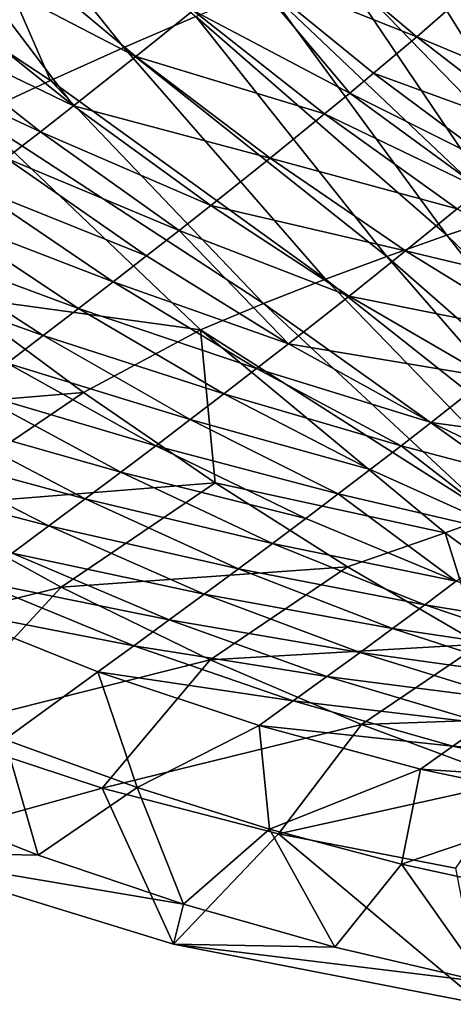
# Model space of a CAD drawing. Header units: metres. Extents: x 49 to 296, y -914 to -599.
# Tile 3 of 10: x 205 to 237, y -914 to -841. Entities that reach past the tile are written whole.
import ezdxf

# ---------------------------------------------------------------- set-up
doc = ezdxf.new("R2010")
doc.units = ezdxf.units.M

msp = doc.modelspace()

# ---------------------------------------------------------------- linework, layer by layer
at = {"layer": 'None'}
for points in [[(198.447708, -825.514343, 19.275747), (207.272232, -845.664368, 23.846262), (186.203766, -831.733948, 33.598019)], [(218.014877, -840.940796, 10.776378), (212.710617, -843.227234, 17.399239), (198.447708, -825.514343, 19.275747)], [(212.710617, -843.227234, 17.399239), (207.272232, -845.664368, 23.846262), (198.447708, -825.514343, 19.275747)], [(231.557556, -830.923889, -11.634331), (243.192657, -833.780762, -14.900948), (245.012878, -842.27594, -18.544022)], [(231.557556, -830.923889, -11.634331), (245.012878, -842.27594, -18.544022), (233.087601, -834.924744, -10.041193)], [(186.203766, -831.733948, 33.598019), (207.272232, -845.664368, 23.846262), (201.703369, -848.259277, 30.10371)], [(224.985641, -834.577026, 31.482588), (221.636917, -837.378845, 37.475288), (234.359543, -842.443359, 25.511869)], [(234.359543, -842.443359, 25.511869), (237.091034, -840.069214, 19.360926), (224.985641, -834.577026, 31.482588)], [(233.087601, -834.924744, -10.041193), (245.209412, -854.308105, -8.320248), (228.207184, -836.795044, -2.95334)], [(233.087601, -834.924744, -10.041193), (245.012878, -842.27594, -18.544022), (245.209412, -854.308105, -8.320248)], [(203.811295, -835.741272, 53.923374), (201.442108, -837.596436, 56.362614), (213.598953, -843.894714, 48.214733)], [(203.811295, -835.741272, 53.923374), (213.598953, -843.894714, 48.214733), (217.830429, -840.494568, 43.065437)], [(228.207184, -836.795044, -2.95334), (240.941528, -855.652466, -2.366327), (223.18158, -838.798645, 3.988795)], [(245.209412, -854.308105, -8.320248), (240.941528, -855.652466, -2.366327), (228.207184, -836.795044, -2.95334)], [(229.409027, -846.603394, 34.105713), (221.636917, -837.378845, 37.475288), (217.830429, -840.494568, 43.065437)], [(221.636917, -837.378845, 37.475288), (231.16864, -845.141113, 31.331715), (234.359543, -842.443359, 25.511869)], [(231.16864, -845.141113, 31.331715), (221.636917, -837.378845, 37.475288), (229.409027, -846.603394, 34.105713)], [(198.976608, -839.51355, 58.668541), (208.978775, -847.547424, 52.888668), (201.442108, -837.596436, 56.362614)], [(201.442108, -837.596436, 56.362614), (208.978775, -847.547424, 52.888668), (213.598953, -843.894714, 48.214733)], [(223.18158, -838.798645, 3.988795), (236.580856, -857.103394, 3.464032), (218.014877, -840.940796, 10.776378)], [(240.941528, -855.652466, -2.366327), (236.580856, -857.103394, 3.464032), (223.18158, -838.798645, 3.988795)], [(208.978775, -847.547424, 52.888668), (198.976608, -839.51355, 58.668541), (196.420288, -841.488037, 60.837116)], [(246.40451, -847.467957, 12.949792), (237.091034, -840.069214, 19.360926), (234.359543, -842.443359, 25.511869)], [(218.014877, -840.940796, 10.776378), (232.134811, -858.666077, 9.160717), (212.710617, -843.227234, 17.399239)], [(213.598953, -843.894714, 48.214733), (227.544739, -848.136719, 36.783169), (217.830429, -840.494568, 43.065437)], [(217.830429, -840.494568, 43.065437), (227.544739, -848.136719, 36.783169), (229.409027, -846.603394, 34.105713)], [(218.014877, -840.940796, 10.776378), (236.580856, -857.103394, 3.464032), (232.134811, -858.666077, 9.160717)], [(206.53511, -849.457947, 55.037727), (196.420288, -841.488037, 60.837116), (193.778839, -843.515198, 62.86462)], [(206.53511, -849.457947, 55.037727), (208.978775, -847.547424, 52.888668), (196.420288, -841.488037, 60.837116)], [(234.359543, -842.443359, 25.511869), (231.16864, -845.141113, 31.331715), (243.808395, -849.731445, 18.908695)], [(243.808395, -849.731445, 18.908695), (246.40451, -847.467957, 12.949792), (234.359543, -842.443359, 25.511869)], [(212.710617, -843.227234, 17.399239), (227.610748, -860.346619, 14.712367), (207.272232, -845.664368, 23.846262)], [(232.134811, -858.666077, 9.160717), (227.610748, -860.346619, 14.712367), (212.710617, -843.227234, 17.399239)], [(204.009293, -851.418701, 57.056919), (206.53511, -849.457947, 55.037727), (193.778839, -843.515198, 62.86462)], [(213.598953, -843.894714, 48.214733), (208.978775, -847.547424, 52.888668), (223.517639, -851.402222, 41.831875)], [(213.598953, -843.894714, 48.214733), (223.517639, -851.402222, 41.831875), (227.544739, -848.136719, 36.783169)], [(240.78038, -852.300415, 24.567587), (231.16864, -845.141113, 31.331715), (229.409027, -846.603394, 34.105713)], [(231.16864, -845.141113, 31.331715), (240.78038, -852.300415, 24.567587), (243.808395, -849.731445, 18.908695)], [(207.272232, -845.664368, 23.846262), (223.016144, -862.15155, 20.106668), (201.703369, -848.259277, 30.10371)], [(227.610748, -860.346619, 14.712367), (223.016144, -862.15155, 20.106668), (207.272232, -845.664368, 23.846262)], [(227.544739, -848.136719, 36.783169), (239.111771, -853.691956, 27.27404), (229.409027, -846.603394, 34.105713)], [(229.409027, -846.603394, 34.105713), (239.111771, -853.691956, 27.27404), (240.78038, -852.300415, 24.567587)], [(219.120209, -854.907471, 46.446766), (208.978775, -847.547424, 52.888668), (206.53511, -849.457947, 55.037727)], [(208.978775, -847.547424, 52.888668), (219.120209, -854.907471, 46.446766), (223.517639, -851.402222, 41.831875)], [(218.359772, -864.08783, 25.328386), (200.068008, -861.567261, 38.398468), (201.703369, -848.259277, 30.10371)], [(201.703369, -848.259277, 30.10371), (223.016144, -862.15155, 20.106668), (218.359772, -864.08783, 25.328386)], [(223.517639, -851.402222, 41.831875), (237.344391, -855.150635, 29.8932), (227.544739, -848.136719, 36.783169)], [(227.544739, -848.136719, 36.783169), (237.344391, -855.150635, 29.8932), (239.111771, -853.691956, 27.27404)], [(216.793671, -856.740051, 48.582806), (206.53511, -849.457947, 55.037727), (204.009293, -851.418701, 57.056919)], [(216.793671, -856.740051, 48.582806), (219.120209, -854.907471, 46.446766), (206.53511, -849.457947, 55.037727)], [(214.388168, -858.620483, 50.600407), (204.009293, -851.418701, 57.056919), (201.406677, -853.42511, 58.943172)], [(214.388168, -858.620483, 50.600407), (216.793671, -856.740051, 48.582806), (204.009293, -851.418701, 57.056919)], [(223.517639, -851.402222, 41.831875), (219.120209, -854.907471, 46.446766), (233.527252, -858.255859, 34.854744)], [(237.344391, -855.150635, 29.8932), (223.517639, -851.402222, 41.831875), (233.527252, -858.255859, 34.854744)], [(211.908539, -860.544434, 52.49675), (201.406677, -853.42511, 58.943172), (198.732773, -855.472595, 60.693699)], [(211.908539, -860.544434, 52.49675), (214.388168, -858.620483, 50.600407), (201.406677, -853.42511, 58.943172)], [(229.358566, -861.588257, 39.424229), (219.120209, -854.907471, 46.446766), (216.793671, -856.740051, 48.582806)], [(219.120209, -854.907471, 46.446766), (229.358566, -861.588257, 39.424229), (233.527252, -858.255859, 34.854744)], [(209.359772, -862.507568, 54.269287), (198.732773, -855.472595, 60.693699), (195.993256, -857.556335, 62.306034)], [(211.908539, -860.544434, 52.49675), (198.732773, -855.472595, 60.693699), (209.359772, -862.507568, 54.269287)], [(247.196259, -861.532104, 22.471476), (237.344391, -855.150635, 29.8932), (233.527252, -858.255859, 34.854744)], [(240.941528, -855.652466, -2.366327), (253.731979, -873.669006, -1.754917), (236.580856, -857.103394, 3.464032)], [(224.870392, -865.118042, 43.576729), (216.793671, -856.740051, 48.582806), (214.388168, -858.620483, 50.600407)], [(224.870392, -865.118042, 43.576729), (229.358566, -861.588257, 39.424229), (216.793671, -856.740051, 48.582806)], [(236.580856, -857.103394, 3.464032), (250.320602, -874.581848, 2.648139), (232.134811, -858.666077, 9.160717)], [(253.731979, -873.669006, -1.754917), (250.320602, -874.581848, 2.648139), (236.580856, -857.103394, 3.464032)], [(193.193909, -859.671631, 63.77803), (206.747009, -864.505493, 55.915737), (195.993256, -857.556335, 62.306034)], [(195.993256, -857.556335, 62.306034), (206.747009, -864.505493, 55.915737), (209.359772, -862.507568, 54.269287)], [(211.908539, -860.544434, 52.49675), (224.870392, -865.118042, 43.576729), (214.388168, -858.620483, 50.600407)], [(233.527252, -858.255859, 34.854744), (229.358566, -861.588257, 39.424229), (243.593811, -864.453735, 27.361547)], [(243.593811, -864.453735, 27.361547), (247.196259, -861.532104, 22.471476), (233.527252, -858.255859, 34.854744)], [(227.610748, -860.346619, 14.712367), (232.134811, -858.666077, 9.160717), (246.876816, -875.572876, 6.949916)], [(232.134811, -858.666077, 9.160717), (250.320602, -874.581848, 2.648139), (246.876816, -875.572876, 6.949916)], [(206.747009, -864.505493, 55.915737), (193.193909, -859.671631, 63.77803), (204.0755, -866.53363, 57.434101)], [(222.517136, -866.947327, 45.489735), (211.908539, -860.544434, 52.49675), (209.359772, -862.507568, 54.269287)], [(224.870392, -865.118042, 43.576729), (211.908539, -860.544434, 52.49675), (222.517136, -866.947327, 45.489735)], [(223.016144, -862.15155, 20.106668), (227.610748, -860.346619, 14.712367), (243.410172, -876.647583, 11.139719)], [(243.410172, -876.647583, 11.139719), (227.610748, -860.346619, 14.712367), (246.876816, -875.572876, 6.949916)], [(186.672699, -870.628174, 38.590614), (200.068008, -861.567261, 38.398468), (209.720993, -868.709717, 34.739929)], [(218.359772, -864.08783, 25.328386), (209.720993, -868.709717, 34.739929), (200.068008, -861.567261, 38.398468)], [(223.016144, -862.15155, 20.106668), (239.930588, -877.811707, 15.206), (218.359772, -864.08783, 25.328386)], [(239.930588, -877.811707, 15.206), (223.016144, -862.15155, 20.106668), (243.410172, -876.647583, 11.139719)], [(239.658371, -867.590332, 31.9004), (229.358566, -861.588257, 39.424229), (224.870392, -865.118042, 43.576729)], [(229.358566, -861.588257, 39.424229), (239.658371, -867.590332, 31.9004), (243.593811, -864.453735, 27.361547)], [(206.747009, -864.505493, 55.915737), (220.097046, -868.814148, 47.290672), (209.359772, -862.507568, 54.269287)], [(209.359772, -862.507568, 54.269287), (220.097046, -868.814148, 47.290672), (222.517136, -866.947327, 45.489735)], [(219.458679, -875.388977, 30.79339), (209.720993, -868.709717, 34.739929), (218.359772, -864.08783, 25.328386)], [(236.449921, -879.071472, 19.134396), (219.458679, -875.388977, 30.79339), (218.359772, -864.08783, 25.328386)], [(218.359772, -864.08783, 25.328386), (239.930588, -877.811707, 15.206), (236.449921, -879.071472, 19.134396)], [(217.614716, -870.714478, 48.977413), (206.747009, -864.505493, 55.915737), (204.0755, -866.53363, 57.434101)], [(220.097046, -868.814148, 47.290672), (206.747009, -864.505493, 55.915737), (217.614716, -870.714478, 48.977413)], [(235.418488, -870.914856, 36.065224), (224.870392, -865.118042, 43.576729), (222.517136, -866.947327, 45.489735)], [(235.418488, -870.914856, 36.065224), (239.658371, -867.590332, 31.9004), (224.870392, -865.118042, 43.576729)], [(215.074844, -872.644043, 50.548046), (204.0755, -866.53363, 57.434101), (201.350555, -868.587402, 58.822651)], [(217.614716, -870.714478, 48.977413), (204.0755, -866.53363, 57.434101), (215.074844, -872.644043, 50.548046)], [(220.097046, -868.814148, 47.290672), (233.193848, -872.638733, 38.000999), (222.517136, -866.947327, 45.489735)], [(222.517136, -866.947327, 45.489735), (233.193848, -872.638733, 38.000999), (235.418488, -870.914856, 36.065224)], [(249.990524, -872.91803, 23.951563), (239.658371, -867.590332, 31.9004), (235.418488, -870.914856, 36.065224)], [(197.263962, -877.145569, 34.917397), (186.672699, -870.628174, 38.590614), (209.720993, -868.709717, 34.739929)], [(197.263962, -877.145569, 34.917397), (209.720993, -868.709717, 34.739929), (219.458679, -875.388977, 30.79339)], [(212.482224, -874.598755, 52.000916), (201.350555, -868.587402, 58.822651), (198.577652, -870.662109, 60.079956)], [(215.074844, -872.644043, 50.548046), (201.350555, -868.587402, 58.822651), (212.482224, -874.598755, 52.000916)], [(230.904678, -874.398926, 39.835976), (220.097046, -868.814148, 47.290672), (217.614716, -870.714478, 48.977413)], [(233.193848, -872.638733, 38.000999), (220.097046, -868.814148, 47.290672), (230.904678, -874.398926, 39.835976)], [(209.841751, -876.574219, 53.334599), (198.577652, -870.662109, 60.079956), (195.762299, -872.753174, 61.204876)], [(198.577652, -870.662109, 60.079956), (209.841751, -876.574219, 53.334599), (212.482224, -874.598755, 52.000916)], [(228.555069, -876.19165, 41.568115), (217.614716, -870.714478, 48.977413), (215.074844, -872.644043, 50.548046)], [(230.904678, -874.398926, 39.835976), (217.614716, -870.714478, 48.977413), (228.555069, -876.19165, 41.568115)], [(233.193848, -872.638733, 38.000999), (246.00206, -876.017822, 28.141848), (235.418488, -870.914856, 36.065224)], [(246.00206, -876.017822, 28.141848), (249.990524, -872.91803, 23.951563), (235.418488, -870.914856, 36.065224)], [(207.158401, -878.56604, 54.547935), (195.762299, -872.753174, 61.204876), (192.91008, -874.855774, 62.196568)], [(207.158401, -878.56604, 54.547935), (209.841751, -876.574219, 53.334599), (195.762299, -872.753174, 61.204876)], [(226.1492, -878.013062, 43.195572), (215.074844, -872.644043, 50.548046), (212.482224, -874.598755, 52.000916)], [(228.555069, -876.19165, 41.568115), (215.074844, -872.644043, 50.548046), (226.1492, -878.013062, 43.195572)], [(241.750443, -879.271912, 31.97967), (233.193848, -872.638733, 38.000999), (230.904678, -874.398926, 39.835976)], [(246.00206, -876.017822, 28.141848), (233.193848, -872.638733, 38.000999), (241.750443, -879.271912, 31.97967)], [(209.841751, -876.574219, 53.334599), (223.69136, -879.859436, 44.716705), (212.482224, -874.598755, 52.000916)], [(212.482224, -874.598755, 52.000916), (223.69136, -879.859436, 44.716705), (226.1492, -878.013062, 43.195572)], [(241.750443, -879.271912, 31.97967), (230.904678, -874.398926, 39.835976), (228.555069, -876.19165, 41.568115)], [(204.43718, -880.570007, 55.640011), (207.158401, -878.56604, 54.547935), (192.91008, -874.855774, 62.196568)], [(208.079605, -883.088257, 30.935856), (197.263962, -877.145569, 34.917397), (219.458679, -875.388977, 30.79339)], [(208.079605, -883.088257, 30.935856), (219.458679, -875.388977, 30.79339), (229.241501, -881.589233, 26.583323)], [(236.449921, -879.071472, 19.134396), (229.241501, -881.589233, 26.583323), (219.458679, -875.388977, 30.79339)], [(221.185883, -881.726746, 46.13007), (209.841751, -876.574219, 53.334599), (207.158401, -878.56604, 54.547935)], [(223.69136, -879.859436, 44.716705), (209.841751, -876.574219, 53.334599), (221.185883, -881.726746, 46.13007)], [(237.264069, -882.653992, 35.448513), (228.555069, -876.19165, 41.568115), (226.1492, -878.013062, 43.195572)], [(241.750443, -879.271912, 31.97967), (228.555069, -876.19165, 41.568115), (237.264069, -882.653992, 35.448513)], [(197.263962, -877.145569, 34.917397), (208.079605, -883.088257, 30.935856), (185.614929, -888.647278, 2.499999)], [(223.69136, -879.859436, 44.716705), (237.264069, -882.653992, 35.448513), (226.1492, -878.013062, 43.195572)], [(239.930588, -877.811707, 15.206), (246.142136, -886.17157, 15.448653), (236.449921, -879.071472, 19.134396)], [(218.637192, -883.611145, 47.434437), (207.158401, -878.56604, 54.547935), (204.43718, -880.570007, 55.640011)], [(218.637192, -883.611145, 47.434437), (221.185883, -881.726746, 46.13007), (207.158401, -878.56604, 54.547935)], [(239.038345, -887.302979, 22.132591), (229.241501, -881.589233, 26.583323), (236.449921, -879.071472, 19.134396)], [(246.142136, -886.17157, 15.448653), (239.038345, -887.302979, 22.132591), (236.449921, -879.071472, 19.134396)], [(234.942123, -884.384521, 37.040104), (223.69136, -879.859436, 44.716705), (221.185883, -881.726746, 46.13007)], [(237.264069, -882.653992, 35.448513), (223.69136, -879.859436, 44.716705), (234.942123, -884.384521, 37.040104)], [(216.049759, -885.508606, 48.628784), (204.43718, -880.570007, 55.640011), (201.683197, -882.581482, 56.610168)], [(216.049759, -885.508606, 48.628784), (218.637192, -883.611145, 47.434437), (204.43718, -880.570007, 55.640011)], [(219.091415, -888.451965, 26.679188), (208.079605, -883.088257, 30.935856), (229.241501, -881.589233, 26.583323)], [(232.572769, -886.136841, 38.534416), (221.185883, -881.726746, 46.13007), (218.637192, -883.611145, 47.434437)], [(219.091415, -888.451965, 26.679188), (229.241501, -881.589233, 26.583323), (239.038345, -887.302979, 22.132591)], [(234.942123, -884.384521, 37.040104), (221.185883, -881.726746, 46.13007), (232.572769, -886.136841, 38.534416)], [(201.683197, -882.581482, 56.610168), (198.901566, -884.596191, 57.458004), (213.428162, -887.4151, 49.712315)], [(213.428162, -887.4151, 49.712315), (216.049759, -885.508606, 48.628784), (201.683197, -882.581482, 56.610168)], [(185.614929, -888.647278, 2.499999), (208.079605, -883.088257, 30.935856), (198.233932, -893.700745, 2.499999)], [(208.079605, -883.088257, 30.935856), (219.091415, -888.451965, 26.679188), (198.233932, -893.700745, 2.499999)], [(248.392334, -886.58197, 27.374981), (237.264069, -882.653992, 35.448513), (234.942123, -884.384521, 37.040104)], [(230.159897, -887.907288, 39.930126), (218.637192, -883.611145, 47.434437), (216.049759, -885.508606, 48.628784)], [(230.159897, -887.907288, 39.930126), (232.572769, -886.136841, 38.534416), (218.637192, -883.611145, 47.434437)], [(198.901566, -884.596191, 57.458004), (210.776962, -889.326538, 50.684437), (213.428162, -887.4151, 49.712315)], [(210.776962, -889.326538, 50.684437), (198.901566, -884.596191, 57.458004), (203.894821, -894.324707, 50.428509)], [(246.206299, -888.190918, 29.037399), (234.942123, -884.384521, 37.040104), (232.572769, -886.136841, 38.534416)], [(248.392334, -886.58197, 27.374981), (234.942123, -884.384521, 37.040104), (246.206299, -888.190918, 29.037399)], [(227.707489, -889.692444, 41.226078), (216.049759, -885.508606, 48.628784), (213.428162, -887.4151, 49.712315)], [(227.707489, -889.692444, 41.226078), (230.159897, -887.907288, 39.930126), (216.049759, -885.508606, 48.628784)], [(243.972946, -889.822937, 30.611841), (232.572769, -886.136841, 38.534416), (230.159897, -887.907288, 39.930126)], [(246.206299, -888.190918, 29.037399), (232.572769, -886.136841, 38.534416), (243.972946, -889.822937, 30.611841)], [(213.428162, -887.4151, 49.712315), (210.776962, -889.326538, 50.684437), (225.219559, -891.488586, 42.421295)], [(225.219559, -891.488586, 42.421295), (227.707489, -889.692444, 41.226078), (213.428162, -887.4151, 49.712315)], [(230.274536, -893.233276, 22.181767), (219.091415, -888.451965, 26.679188), (239.038345, -887.302979, 22.132591)], [(230.274536, -893.233276, 22.181767), (239.038345, -887.302979, 22.132591), (248.850861, -892.55072, 17.453947)], [(241.695694, -891.474854, 32.096855), (230.159897, -887.907288, 39.930126), (227.707489, -889.692444, 41.226078)], [(241.695694, -891.474854, 32.096855), (243.972946, -889.822937, 30.611841), (230.159897, -887.907288, 39.930126)], [(198.233932, -893.700745, 2.499999), (219.091415, -888.451965, 26.679188), (211.096786, -897.922058, 2.499999)], [(219.091415, -888.451965, 26.679188), (230.274536, -893.233276, 22.181767), (211.096786, -897.922058, 2.499999)], [(210.776962, -889.326538, 50.684437), (203.894821, -894.324707, 50.428509), (213.681702, -897.884521, 44.38377)], [(210.776962, -889.326538, 50.684437), (222.70018, -893.292114, 43.514977), (225.219559, -891.488586, 42.421295)], [(222.70018, -893.292114, 43.514977), (210.776962, -889.326538, 50.684437), (213.681702, -897.884521, 44.38377)], [(239.378006, -893.143616, 33.491131), (227.707489, -889.692444, 41.226078), (225.219559, -891.488586, 42.421295)], [(239.378006, -893.143616, 33.491131), (241.695694, -891.474854, 32.096855), (227.707489, -889.692444, 41.226078)], [(225.219559, -891.488586, 42.421295), (222.70018, -893.292114, 43.514977), (237.023438, -894.82605, 34.793499)], [(237.023438, -894.82605, 34.793499), (239.378006, -893.143616, 33.491131), (225.219559, -891.488586, 42.421295)], [(241.607574, -897.42865, 17.479311), (230.274536, -893.233276, 22.181767), (248.850861, -892.55072, 17.453947)], [(211.096786, -897.922058, 2.499999), (230.274536, -893.233276, 22.181767), (224.121857, -901.298218, 2.499999)], [(222.70018, -893.292114, 43.514977), (213.681702, -897.884521, 44.38377), (223.468552, -900.946899, 38.073193)], [(222.70018, -893.292114, 43.514977), (234.635544, -896.518982, 36.002937), (237.023438, -894.82605, 34.793499)], [(234.635544, -896.518982, 36.002937), (222.70018, -893.292114, 43.514977), (223.468552, -900.946899, 38.073193)], [(230.274536, -893.233276, 22.181767), (241.607574, -897.42865, 17.479311), (224.121857, -901.298218, 2.499999)], [(251.036194, -895.884644, 25.479746), (239.378006, -893.143616, 33.491131), (237.023438, -894.82605, 34.793499)], [(194.153549, -902.637329, 2.5), (198.233932, -893.700745, 2.499999), (211.096786, -897.922058, 2.499999)], [(203.894821, -894.324707, 50.428509), (195.623703, -898.64093, 51.149139), (206.371765, -902.866272, 44.36507)], [(213.681702, -897.884521, 44.38377), (203.894821, -894.324707, 50.428509), (206.371765, -902.866272, 44.36507)], [(237.023438, -894.82605, 34.793499), (234.635544, -896.518982, 36.002937), (248.81311, -897.451904, 26.881874)], [(248.81311, -897.451904, 26.881874), (251.036194, -895.884644, 25.479746), (237.023438, -894.82605, 34.793499)], [(234.635544, -896.518982, 36.002937), (223.468552, -900.946899, 38.073193), (233.235825, -903.528198, 31.522789)], [(246.554688, -899.033447, 28.198191), (234.635544, -896.518982, 36.002937), (233.235825, -903.528198, 31.522789)], [(234.635544, -896.518982, 36.002937), (246.554688, -899.033447, 28.198191), (248.81311, -897.451904, 26.881874)], [(213.681702, -897.884521, 44.38377), (206.371765, -902.866272, 44.36507), (217.101166, -906.493652, 37.233147)], [(223.468552, -900.946899, 38.073193), (213.681702, -897.884521, 44.38377), (217.101166, -906.493652, 37.233147)], [(224.121857, -901.298218, 2.499999), (241.607574, -897.42865, 17.479311), (237.227478, -903.826782, 2.499999)], [(194.153549, -902.637329, 2.5), (211.096786, -897.922058, 2.499999), (216.36232, -909.443237, 2.5)], [(211.096786, -897.922058, 2.499999), (224.121857, -901.298218, 2.499999), (216.36232, -909.443237, 2.5)], [(194.153549, -902.637329, 2.5), (206.371765, -902.866272, 44.36507), (195.623703, -898.64093, 51.149139)], [(233.235825, -903.528198, 31.522789), (242.96666, -905.644653, 24.756422), (246.554688, -899.033447, 28.198191)], [(216.36232, -909.443237, 2.5), (224.121857, -901.298218, 2.499999), (239.161407, -913.887451, 2.5)], [(223.468552, -900.946899, 38.073193), (217.101166, -906.493652, 37.233147), (228.290085, -909.678162, 29.424078)], [(233.235825, -903.528198, 31.522789), (223.468552, -900.946899, 38.073193), (228.290085, -909.678162, 29.424078)], [(224.121857, -901.298218, 2.499999), (237.227478, -903.826782, 2.499999), (239.161407, -913.887451, 2.5)], [(216.36232, -909.443237, 2.5), (217.101166, -906.493652, 37.233147), (194.153549, -902.637329, 2.5)], [(217.101166, -906.493652, 37.233147), (206.371765, -902.866272, 44.36507), (194.153549, -902.637329, 2.5)], [(228.290085, -909.678162, 29.424078), (239.390976, -912.258179, 21.306425), (233.235825, -903.528198, 31.522789)], [(239.390976, -912.258179, 21.306425), (242.96666, -905.644653, 24.756422), (233.235825, -903.528198, 31.522789)], [(216.36232, -909.443237, 2.5), (228.290085, -909.678162, 29.424078), (217.101166, -906.493652, 37.233147)], [(239.161407, -913.887451, 2.5), (239.390976, -912.258179, 21.306425), (216.36232, -909.443237, 2.5)], [(239.390976, -912.258179, 21.306425), (228.290085, -909.678162, 29.424078), (216.36232, -909.443237, 2.5)]]:
    msp.add_3dface(points, dxfattribs=at)

doc.saveas('drawing.dxf')
